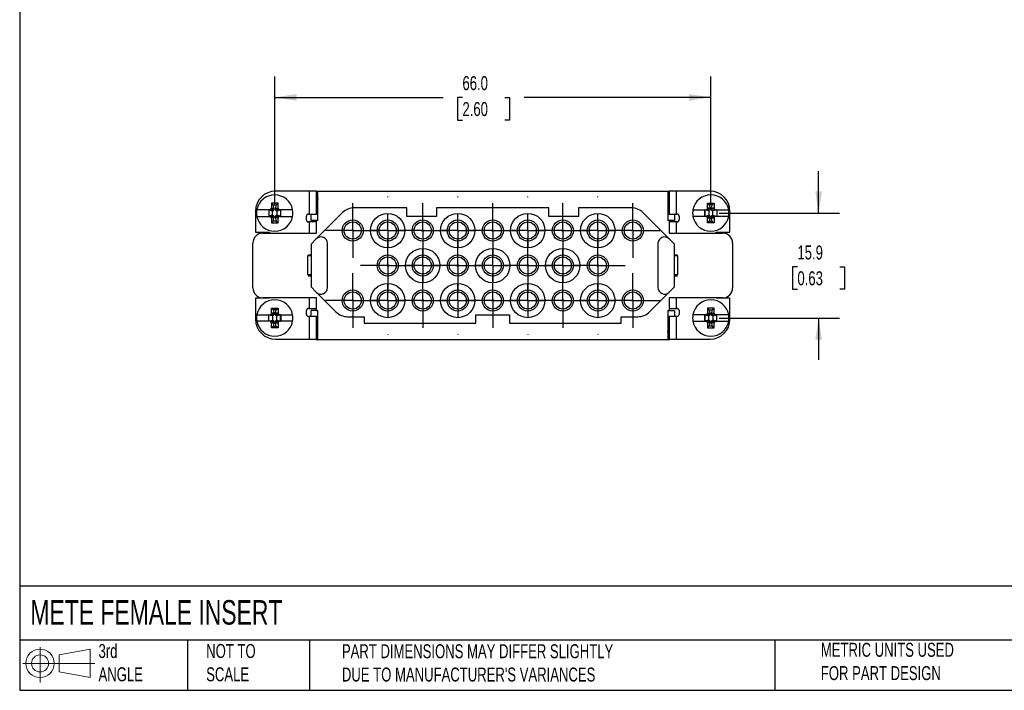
# Model space of a CAD drawing. Header units: millimetres. Extents: x 6 to 273, y 6 to 210.
# Tile 1 of 5: x 6 to 155, y 6 to 108. Entities that reach past the tile are written whole.
import ezdxf

# ---------------------------------------------------------------- set-up
doc = ezdxf.new("R2010")
doc.units = ezdxf.units.MM
doc.linetypes.add('SLD-Center', pattern=[19.05, 15.24, -1.27, 1.27, -1.27])
doc.linetypes.add('SLD-Solid', pattern=[0])
doc.layers.add('CENTER', color=40, linetype='SLD-Center')
doc.layers.add('SLD-DEFPOINTS', color=7, linetype='Continuous')
doc.layers.add('DIMENSIONS', color=140, linetype='SLD-Solid', lineweight=25)
doc.layers.add('TEXT', color=140, linetype='SLD-Solid', lineweight=25)
doc.styles.add('SLDTEXTSTYLE0', font='TXT', dxfattribs={"width": 0.7})
doc.dimstyles.new('SLDDIMSTYLE0', dxfattribs={"dimtxt": 2.158008, "dimasz": 3.302, "dimexe": 0, "dimexo": 0.0625, "dimgap": 0.539502, "dimtad": 0, "dimtih": 1, "dimtoh": 1, "dimrnd": 1e-09, "dimzin": 4, "dimdsep": 46, "dimtxsty": 'SLDTEXTSTYLE0', "dimsah": 1, "dimcen": 0.09, "dimadec": 0, "dimazin": 1, "dimtfac": 1, "dimtofl": 0, "dimtmove": 0, "dimatfit": 3, "dimfxl": 0, "dimfrac": 2, "dimtolj": 1, "dimtzin": 12, "dimarcsym": 0})
doc.dimstyles.new('SLDDIMSTYLE1', dxfattribs={"dimtxt": 2.158008, "dimasz": 3.302, "dimexe": 0, "dimexo": 0.0625, "dimgap": 0.539502, "dimtad": 0, "dimtih": 1, "dimtoh": 1, "dimrnd": 1e-09, "dimzin": 12, "dimdsep": 46, "dimtxsty": 'SLDTEXTSTYLE0', "dimsah": 1, "dimcen": 0.09, "dimadec": 0, "dimazin": 3, "dimtfac": 1, "dimtmove": 0, "dimatfit": 0, "dimfxl": 0, "dimfrac": 2, "dimtolj": 1, "dimtzin": 12, "dimarcsym": 0})

# ---------------------------------------------------------------- blocks, each defined once
blk = doc.blocks.new('Block11')
at = {"color": 7, "linetype": 'SLD-Solid', "lineweight": 18}
for p, q in [((2.59, 5.31), (2.59, 0)), ((5.48, 4.17), (10.18, 5.03)), ((10.18, 5.03), (10.18, 0.73)), ((5.48, 1.6), (5.48, 4.17)), ((0, 2.88), (10.87, 2.88)), ((5.48, 1.6), (10.18, 0.73))]:
    blk.add_line(p, q, dxfattribs=at)
for radius in [2.15, 1.29]:
    blk.add_circle((2.59, 2.88), radius, dxfattribs=at)
blk = doc.blocks.new('Block12')
at = {"layer": 'SLD-DEFPOINTS'}
blk.add_blockref('Block11', (0, 0), dxfattribs=at)
blk = doc.blocks.new('_D')
at = {"layer": 'DIMENSIONS'}
for p, q in [((44.95, 79.92), (44.95, 99.35)), ((110.95, 79.92), (110.95, 99.35)), ((44.95, 96.18), (70.43, 96.18)), ((73.36, 96.18), (72.63, 96.18)), ((72.63, 96.18), (72.63, 92.75)), ((79.77, 96.18), (80.5, 96.18)), ((80.5, 96.18), (80.5, 92.75)), ((110.95, 96.18), (82.7, 96.18)), ((72.63, 92.75), (73.36, 92.75)), ((80.5, 92.75), (79.77, 92.75))]:
    blk.add_line(p, q, dxfattribs=at)
for points in [[(44.95, 96.18), (48.25, 95.67), (48.25, 96.68)], [(110.95, 96.18), (107.65, 96.68), (107.65, 95.67)]]:
    blk.add_solid(points, dxfattribs=at)
at = {"layer": 'DIMENSIONS', "char_height": 2.117, "attachment_point": 1, "style": 'SLDTEXTSTYLE0'}
for s, insert in [('66.0', (73.36, 99.39)), ('2.60', (73.36, 95.47))]:
    blk.add_mtext(s, dxfattribs=dict(at, insert=insert))
blk = doc.blocks.new('_D_1')
at = {"layer": 'DIMENSIONS'}
for p, q in [((127.26, 78.65), (127.26, 85)), ((112.22, 78.65), (130.44, 78.65)), ((124.06, 70.53), (123.33, 70.53)), ((123.33, 70.53), (123.33, 67.1)), ((130.47, 70.53), (131.19, 70.53)), ((131.19, 70.53), (131.19, 67.1)), ((123.33, 67.1), (124.06, 67.1)), ((131.19, 67.1), (130.47, 67.1)), ((112.22, 62.75), (130.44, 62.75)), ((127.26, 62.75), (127.26, 56.4))]:
    blk.add_line(p, q, dxfattribs=at)
for points in [[(127.26, 78.65), (127.77, 81.96), (126.76, 81.96)], [(127.26, 62.75), (126.76, 59.45), (127.77, 59.45)]]:
    blk.add_solid(points, dxfattribs=at)
at = {"layer": 'DIMENSIONS', "char_height": 2.117, "attachment_point": 1, "style": 'SLDTEXTSTYLE0'}
for s, insert in [('15.9', (124.06, 73.74)), ('0.63', (124.06, 69.83))]:
    blk.add_mtext(s, dxfattribs=dict(at, insert=insert))
blk = doc.blocks.new('SW_CENTERMARKSYMBOL_0')
at = {"layer": 'CENTER', "color": 0}
for p, q in [((0, 5.08), (0, 5.14)), ((0, 0), (0, 2.54)), ((-5.08, 0), (-5.14, 0)), ((0, 0), (-2.54, 0)), ((0, 0), (0, -2.54)), ((0, 0), (2.54, 0)), ((5.08, 0), (5.14, 0)), ((0, -5.08), (0, -5.14))]:
    blk.add_line(p, q, dxfattribs=at)
blk = doc.blocks.new('SW_CENTERMARKSYMBOL_1')
at = {"layer": 'CENTER', "color": 0}
for p, q in [((0, 5.08), (0, 5.14)), ((0, 0), (0, 2.54)), ((-5.08, 0), (-5.14, 0)), ((0, 0), (-2.54, 0)), ((0, 0), (0, -2.54)), ((0, 0), (2.54, 0)), ((5.08, 0), (5.14, 0)), ((0, -5.08), (0, -5.14))]:
    blk.add_line(p, q, dxfattribs=at)
blk = doc.blocks.new('SW_CENTERMARKSYMBOL_2')
at = {"layer": 'CENTER', "color": 0}
for p, q in [((0, 5.08), (0, 5.14)), ((0, 0), (0, 2.54)), ((-5.08, 0), (-5.14, 0)), ((0, 0), (-2.54, 0)), ((0, 0), (0, -2.54)), ((0, 0), (2.54, 0)), ((5.08, 0), (5.14, 0)), ((0, -5.08), (0, -5.14))]:
    blk.add_line(p, q, dxfattribs=at)
blk = doc.blocks.new('SW_CENTERMARKSYMBOL_3')
at = {"layer": 'CENTER', "color": 0}
for p, q in [((0, 5.08), (0, 5.14)), ((0, 0), (0, 2.54)), ((-5.08, 0), (-5.14, 0)), ((0, 0), (-2.54, 0)), ((0, 0), (0, -2.54)), ((0, 0), (2.54, 0)), ((5.08, 0), (5.14, 0)), ((0, -5.08), (0, -5.14))]:
    blk.add_line(p, q, dxfattribs=at)
blk = doc.blocks.new('SW_CENTERMARKSYMBOL_4')
at = {"layer": 'CENTER', "color": 0}
for p, q in [((0, 5.08), (0, 5.14)), ((0, 0), (0, 2.54)), ((-5.08, 0), (-5.14, 0)), ((0, 0), (-2.54, 0)), ((0, 0), (0, -2.54)), ((0, 0), (2.54, 0)), ((5.08, 0), (5.14, 0)), ((0, -5.08), (0, -5.14))]:
    blk.add_line(p, q, dxfattribs=at)
blk = doc.blocks.new('SW_CENTERMARKSYMBOL_5')
at = {"layer": 'CENTER', "color": 0}
for p, q in [((0, 5.08), (0, 5.14)), ((0, 0), (0, 2.54)), ((-5.08, 0), (-5.14, 0)), ((0, 0), (-2.54, 0)), ((0, 0), (0, -2.54)), ((0, 0), (2.54, 0)), ((5.08, 0), (5.14, 0)), ((0, -5.08), (0, -5.14))]:
    blk.add_line(p, q, dxfattribs=at)
blk = doc.blocks.new('SW_CENTERMARKSYMBOL_6')
at = {"layer": 'CENTER', "color": 0}
for p, q in [((0, 5.08), (0, 5.14)), ((0, 0), (0, 2.54)), ((-5.08, 0), (-5.14, 0)), ((0, 0), (-2.54, 0)), ((0, 0), (0, -2.54)), ((0, 0), (2.54, 0)), ((5.08, 0), (5.14, 0)), ((0, -5.08), (0, -5.14))]:
    blk.add_line(p, q, dxfattribs=at)
blk = doc.blocks.new('SW_CENTERMARKSYMBOL_7')
at = {"layer": 'CENTER', "color": 0}
for p, q in [((0, 5.08), (0, 5.14)), ((0, 0), (0, 2.54)), ((-5.08, 0), (-5.14, 0)), ((0, 0), (-2.54, 0)), ((0, 0), (0, -2.54)), ((0, 0), (2.54, 0)), ((5.08, 0), (5.14, 0)), ((0, -5.08), (0, -5.14))]:
    blk.add_line(p, q, dxfattribs=at)
blk = doc.blocks.new('SW_CENTERMARKSYMBOL_8')
at = {"layer": 'CENTER', "color": 0}
for p, q in [((0, 5.08), (0, 5.14)), ((0, 0), (0, 2.54)), ((-5.08, 0), (-5.14, 0)), ((0, 0), (-2.54, 0)), ((0, 0), (0, -2.54)), ((0, 0), (2.54, 0)), ((5.08, 0), (5.14, 0)), ((0, -5.08), (0, -5.14))]:
    blk.add_line(p, q, dxfattribs=at)
blk = doc.blocks.new('SW_CENTERMARKSYMBOL_9')
at = {"layer": 'CENTER', "color": 0}
for p, q in [((0, 5.08), (0, 5.14)), ((0, 0), (0, 2.54)), ((-5.08, 0), (-5.14, 0)), ((0, 0), (-2.54, 0)), ((0, 0), (0, -2.54)), ((0, 0), (2.54, 0)), ((5.08, 0), (5.14, 0)), ((0, -5.08), (0, -5.14))]:
    blk.add_line(p, q, dxfattribs=at)
blk = doc.blocks.new('SW_CENTERMARKSYMBOL_10')
at = {"layer": 'CENTER', "color": 0}
for p, q in [((0, 5.08), (0, 5.14)), ((0, 0), (0, 2.54)), ((-5.08, 0), (-5.14, 0)), ((0, 0), (-2.54, 0)), ((0, 0), (0, -2.54)), ((0, 0), (2.54, 0)), ((5.08, 0), (5.14, 0)), ((0, -5.08), (0, -5.14))]:
    blk.add_line(p, q, dxfattribs=at)
blk = doc.blocks.new('SW_CENTERMARKSYMBOL_11')
at = {"layer": 'CENTER', "color": 0}
for p, q in [((0, 2.54), (0, 4.14)), ((0, 0), (0, 2.54)), ((-2.54, 0), (-4.14, 0)), ((0, 0), (-2.54, 0)), ((0, 0), (0, -2.54)), ((0, 0), (2.54, 0)), ((2.54, 0), (4.14, 0)), ((0, -2.54), (0, -4.14))]:
    blk.add_line(p, q, dxfattribs=at)
blk = doc.blocks.new('SW_CENTERMARKSYMBOL_12')
at = {"layer": 'CENTER', "color": 0}
for p, q in [((0, 2.54), (0, 4.14)), ((0, 0), (0, 2.54)), ((-2.54, 0), (-4.14, 0)), ((0, 0), (-2.54, 0)), ((0, 0), (0, -2.54)), ((0, 0), (2.54, 0)), ((2.54, 0), (4.14, 0)), ((0, -2.54), (0, -4.14))]:
    blk.add_line(p, q, dxfattribs=at)
blk = doc.blocks.new('SW_CENTERMARKSYMBOL_13')
at = {"layer": 'CENTER', "color": 0}
for p, q in [((0, 2.54), (0, 4.14)), ((0, 0), (0, 2.54)), ((-2.54, 0), (-4.14, 0)), ((0, 0), (-2.54, 0)), ((0, 0), (0, -2.54)), ((0, 0), (2.54, 0)), ((2.54, 0), (4.14, 0)), ((0, -2.54), (0, -4.14))]:
    blk.add_line(p, q, dxfattribs=at)
blk = doc.blocks.new('SW_CENTERMARKSYMBOL_14')
at = {"layer": 'CENTER', "color": 0}
for p, q in [((0, 2.54), (0, 4.14)), ((0, 0), (0, 2.54)), ((-2.54, 0), (-4.14, 0)), ((0, 0), (-2.54, 0)), ((0, 0), (0, -2.54)), ((0, 0), (2.54, 0)), ((2.54, 0), (4.14, 0)), ((0, -2.54), (0, -4.14))]:
    blk.add_line(p, q, dxfattribs=at)
blk = doc.blocks.new('SW_CENTERMARKSYMBOL_15')
at = {"layer": 'CENTER', "color": 0}
for p, q in [((0, 2.54), (0, 4.14)), ((0, 0), (0, 2.54)), ((-2.54, 0), (-4.14, 0)), ((0, 0), (-2.54, 0)), ((0, 0), (0, -2.54)), ((0, 0), (2.54, 0)), ((2.54, 0), (4.14, 0)), ((0, -2.54), (0, -4.14))]:
    blk.add_line(p, q, dxfattribs=at)
blk = doc.blocks.new('SW_CENTERMARKSYMBOL_16')
at = {"layer": 'CENTER', "color": 0}
for p, q in [((0, 2.54), (0, 4.14)), ((0, 0), (0, 2.54)), ((-2.54, 0), (-4.14, 0)), ((0, 0), (-2.54, 0)), ((0, 0), (0, -2.54)), ((0, 0), (2.54, 0)), ((2.54, 0), (4.14, 0)), ((0, -2.54), (0, -4.14))]:
    blk.add_line(p, q, dxfattribs=at)
blk = doc.blocks.new('SW_CENTERMARKSYMBOL_17')
at = {"layer": 'CENTER', "color": 0}
for p, q in [((0, 2.54), (0, 4.14)), ((0, 0), (0, 2.54)), ((-2.54, 0), (-4.14, 0)), ((0, 0), (-2.54, 0)), ((0, 0), (0, -2.54)), ((0, 0), (2.54, 0)), ((2.54, 0), (4.14, 0)), ((0, -2.54), (0, -4.14))]:
    blk.add_line(p, q, dxfattribs=at)
blk = doc.blocks.new('SW_CENTERMARKSYMBOL_18')
at = {"layer": 'CENTER', "color": 0}
for p, q in [((0, 2.54), (0, 4.14)), ((0, 0), (0, 2.54)), ((-2.54, 0), (-4.14, 0)), ((0, 0), (-2.54, 0)), ((0, 0), (0, -2.54)), ((0, 0), (2.54, 0)), ((2.54, 0), (4.14, 0)), ((0, -2.54), (0, -4.14))]:
    blk.add_line(p, q, dxfattribs=at)
blk = doc.blocks.new('SW_CENTERMARKSYMBOL_19')
at = {"layer": 'CENTER', "color": 0}
for p, q in [((0, 2.54), (0, 4.14)), ((0, 0), (0, 2.54)), ((-2.54, 0), (-4.14, 0)), ((0, 0), (-2.54, 0)), ((0, 0), (0, -2.54)), ((0, 0), (2.54, 0)), ((2.54, 0), (4.14, 0)), ((0, -2.54), (0, -4.14))]:
    blk.add_line(p, q, dxfattribs=at)
blk = doc.blocks.new('SW_CENTERMARKSYMBOL_20')
at = {"layer": 'CENTER', "color": 0}
for p, q in [((0, 2.54), (0, 4.14)), ((0, 0), (0, 2.54)), ((-2.54, 0), (-4.14, 0)), ((0, 0), (-2.54, 0)), ((0, 0), (0, -2.54)), ((0, 0), (2.54, 0)), ((2.54, 0), (4.14, 0)), ((0, -2.54), (0, -4.14))]:
    blk.add_line(p, q, dxfattribs=at)
blk = doc.blocks.new('SW_CENTERMARKSYMBOL_21')
at = {"layer": 'CENTER', "color": 0}
for p, q in [((0, 2.54), (0, 4.14)), ((0, 0), (0, 2.54)), ((-2.54, 0), (-4.14, 0)), ((0, 0), (-2.54, 0)), ((0, 0), (0, -2.54)), ((0, 0), (2.54, 0)), ((2.54, 0), (4.14, 0)), ((0, -2.54), (0, -4.14))]:
    blk.add_line(p, q, dxfattribs=at)
blk = doc.blocks.new('SW_CENTERMARKSYMBOL_22')
at = {"layer": 'CENTER', "color": 0}
for p, q in [((0, 2.54), (0, 4.14)), ((0, 0), (0, 2.54)), ((-2.54, 0), (-4.14, 0)), ((0, 0), (-2.54, 0)), ((0, 0), (0, -2.54)), ((0, 0), (2.54, 0)), ((2.54, 0), (4.14, 0)), ((0, -2.54), (0, -4.14))]:
    blk.add_line(p, q, dxfattribs=at)
blk = doc.blocks.new('SW_CENTERMARKSYMBOL_23')
at = {"layer": 'CENTER', "color": 0}
for p, q in [((0, 2.54), (0, 4.14)), ((0, 0), (0, 2.54)), ((-2.54, 0), (-4.14, 0)), ((0, 0), (-2.54, 0)), ((0, 0), (0, -2.54)), ((0, 0), (2.54, 0)), ((2.54, 0), (4.14, 0)), ((0, -2.54), (0, -4.14))]:
    blk.add_line(p, q, dxfattribs=at)
blk = doc.blocks.new('SW_CENTERMARKSYMBOL_24')
at = {"layer": 'CENTER', "color": 0}
for p, q in [((0, 2.54), (0, 4.14)), ((0, 0), (0, 2.54)), ((-2.54, 0), (-4.14, 0)), ((0, 0), (-2.54, 0)), ((0, 0), (0, -2.54)), ((0, 0), (2.54, 0)), ((2.54, 0), (4.14, 0)), ((0, -2.54), (0, -4.14))]:
    blk.add_line(p, q, dxfattribs=at)

msp = doc.modelspace()

# ---------------------------------------------------------------- linework, layer by layer
for p, q in [((50.153, 81.955), (45.05, 81.955)), ((50.153, 81.955), (50.153, 78.505)), ((51.253, 81.955), (50.153, 81.955)), ((51.253, 78.505), (51.253, 81.955)), ((51.253, 81.955), (51.314, 81.955)), ((51.314, 81.955), (51.45, 80.755)), ((51.315, 81.946), (51.45, 81.955)), ((51.45, 77.505), (51.45, 81.955)), ((51.45, 81.955), (104.45, 81.955)), ((51.45, 78.505), (51.45, 80.755)), ((104.45, 81.955), (104.45, 77.505)), ((104.45, 81.955), (104.586, 81.946)), ((104.587, 81.955), (104.451, 80.755)), ((104.451, 80.755), (104.451, 78.505)), ((104.587, 81.955), (104.648, 81.955)), ((104.648, 81.955), (104.648, 78.505)), ((105.748, 81.955), (104.648, 81.955)), ((110.85, 81.955), (105.748, 81.955)), ((105.748, 78.505), (105.748, 81.955)), ((44.192, 79.155), (42.246, 79.155)), ((44.05, 79.155), (44.056, 79.149)), ((44.05, 79.155), (44.05, 78.155)), ((44.056, 79.149), (44.635, 78.994)), ((44.056, 79.149), (44.056, 78.16)), ((44.46, 79.155), (44.192, 79.155)), ((45.45, 80.155), (44.45, 80.155)), ((44.45, 80.155), (44.45, 79.405)), ((44.724, 79.881), (44.45, 80.155)), ((44.45, 79.405), (44.71, 79.405)), ((44.638, 78.994), (44.476, 79.155)), ((44.635, 78.994), (44.638, 78.994)), ((44.635, 78.316), (44.635, 78.994)), ((44.71, 79.405), (44.879, 79.236)), ((44.724, 79.881), (45.177, 79.881)), ((44.879, 79.302), (44.724, 79.881)), ((44.879, 79.236), (44.879, 79.302)), ((44.879, 79.302), (45.022, 79.302)), ((45.177, 79.881), (45.022, 79.302)), ((45.022, 79.236), (45.191, 79.405)), ((45.022, 79.302), (45.022, 79.236)), ((45.177, 79.881), (45.45, 80.155)), ((45.191, 79.405), (45.45, 79.405)), ((45.424, 79.155), (45.263, 78.994)), ((45.263, 78.994), (45.265, 78.994)), ((45.265, 78.994), (45.845, 79.149)), ((45.265, 78.994), (45.265, 78.316)), ((45.709, 79.155), (45.441, 79.155)), ((45.45, 79.405), (45.45, 80.155)), ((47.655, 79.155), (45.709, 79.155)), ((45.845, 79.149), (45.85, 79.155)), ((45.845, 79.149), (45.845, 78.16)), ((45.85, 78.155), (45.85, 79.155)), ((64.95, 79.455), (56.986, 79.455)), ((64.95, 78.155), (64.95, 79.455)), ((69.45, 79.455), (69.45, 78.155)), ((86.45, 79.455), (69.45, 79.455)), ((86.45, 78.155), (86.45, 79.455)), ((98.915, 79.455), (90.95, 79.455)), ((90.95, 79.455), (90.95, 78.155)), ((108.246, 79.155), (110.192, 79.155)), ((110.056, 79.149), (110.05, 79.155)), ((110.05, 78.155), (110.05, 79.155)), ((110.635, 78.994), (110.056, 79.149)), ((110.056, 79.149), (110.056, 78.16)), ((110.192, 79.155), (110.46, 79.155)), ((110.45, 80.155), (111.45, 80.155)), ((110.45, 79.405), (110.45, 80.155)), ((110.724, 79.881), (110.45, 80.155)), ((110.71, 79.405), (110.45, 79.405)), ((110.476, 79.155), (110.638, 78.994)), ((110.638, 78.994), (110.635, 78.994)), ((110.635, 78.994), (110.635, 78.316)), ((110.879, 79.236), (110.71, 79.405)), ((111.177, 79.881), (110.724, 79.881)), ((110.724, 79.881), (110.879, 79.302)), ((110.879, 79.302), (110.879, 79.236)), ((111.022, 79.302), (110.879, 79.302)), ((111.022, 79.302), (111.177, 79.881)), ((111.191, 79.405), (111.022, 79.236)), ((111.022, 79.236), (111.022, 79.302)), ((111.177, 79.881), (111.45, 80.155)), ((111.45, 79.405), (111.191, 79.405)), ((111.263, 78.994), (111.424, 79.155)), ((111.265, 78.994), (111.263, 78.994)), ((111.845, 79.149), (111.265, 78.994)), ((111.265, 78.316), (111.265, 78.994)), ((111.441, 79.155), (111.709, 79.155)), ((111.45, 80.155), (111.45, 79.405)), ((111.709, 79.155), (113.655, 79.155)), ((111.85, 79.155), (111.845, 79.149)), ((111.845, 79.149), (111.845, 78.16)), ((111.85, 79.155), (111.85, 78.155)), ((42.05, 78.955), (42.05, 75.755)), ((42.246, 78.155), (44.192, 78.155)), ((44.056, 78.16), (44.05, 78.155)), ((44.635, 78.316), (44.056, 78.16)), ((44.192, 78.155), (44.46, 78.155)), ((44.45, 77.905), (44.45, 77.155)), ((44.71, 77.905), (44.45, 77.905)), ((44.476, 78.154), (44.638, 78.316)), ((44.638, 78.316), (44.635, 78.316)), ((44.879, 78.074), (44.71, 77.905)), ((44.724, 77.428), (44.879, 78.008)), ((44.879, 78.008), (44.879, 78.074)), ((45.022, 78.008), (44.879, 78.008)), ((45.022, 78.074), (45.022, 78.008)), ((45.191, 77.905), (45.022, 78.074)), ((45.022, 78.008), (45.177, 77.428)), ((45.45, 77.905), (45.191, 77.905)), ((45.263, 78.316), (45.424, 78.154)), ((45.265, 78.316), (45.263, 78.316)), ((45.845, 78.16), (45.265, 78.316)), ((45.709, 78.155), (45.441, 78.155)), ((45.45, 77.155), (45.45, 77.905)), ((45.709, 78.155), (47.655, 78.155)), ((45.85, 78.155), (45.845, 78.16)), ((49.75, 77.605), (49.75, 78.205)), ((50.05, 78.505), (50.153, 78.505)), ((50.153, 78.505), (51.253, 78.505)), ((50.45, 77.505), (50.45, 78.505)), ((51.25, 77.505), (50.45, 77.505)), ((55.218, 78.723), (51.243, 74.748)), ((51.25, 75.605), (51.25, 77.505)), ((51.45, 77.505), (51.25, 77.505)), ((51.45, 78.505), (51.253, 78.505)), ((69.45, 78.155), (64.95, 78.155)), ((90.95, 78.155), (86.45, 78.155)), ((104.658, 74.748), (100.683, 78.723)), ((104.65, 77.505), (104.45, 77.505)), ((104.648, 78.505), (104.451, 78.505)), ((104.648, 78.505), (105.748, 78.505)), ((104.65, 77.505), (104.65, 75.605)), ((105.45, 77.505), (104.65, 77.505)), ((105.45, 78.505), (105.45, 77.505)), ((105.748, 78.505), (105.85, 78.505)), ((106.15, 78.205), (106.15, 77.605)), ((110.192, 78.155), (108.246, 78.155)), ((110.05, 78.155), (110.056, 78.16)), ((110.056, 78.16), (110.635, 78.316)), ((110.192, 78.155), (110.46, 78.155)), ((110.45, 77.155), (110.45, 77.905)), ((110.45, 77.905), (110.71, 77.905)), ((110.638, 78.316), (110.476, 78.154)), ((110.635, 78.316), (110.638, 78.316)), ((110.71, 77.905), (110.879, 78.074)), ((110.879, 78.008), (110.724, 77.428)), ((110.879, 78.074), (110.879, 78.008)), ((110.879, 78.008), (111.022, 78.008)), ((111.022, 78.008), (111.022, 78.074)), ((111.022, 78.074), (111.191, 77.905)), ((111.177, 77.428), (111.022, 78.008)), ((111.191, 77.905), (111.45, 77.905)), ((111.424, 78.154), (111.263, 78.316)), ((111.263, 78.316), (111.265, 78.316)), ((111.265, 78.316), (111.845, 78.16)), ((111.709, 78.155), (111.441, 78.155)), ((111.45, 77.905), (111.45, 77.155)), ((113.655, 78.155), (111.709, 78.155)), ((111.845, 78.16), (111.85, 78.155)), ((113.85, 75.755), (113.85, 78.955)), ((44.724, 77.428), (44.45, 77.155)), ((44.45, 77.155), (45.45, 77.155)), ((45.177, 77.428), (44.724, 77.428)), ((45.177, 77.428), (45.45, 77.155)), ((50.15, 77.305), (50.05, 77.305)), ((51.25, 77.305), (50.15, 77.305)), ((50.15, 77.305), (50.15, 75.605)), ((105.75, 77.305), (104.65, 77.305)), ((105.85, 77.305), (105.75, 77.305)), ((105.75, 75.605), (105.75, 77.305)), ((110.724, 77.428), (110.45, 77.155)), ((111.45, 77.155), (110.45, 77.155)), ((110.724, 77.428), (111.177, 77.428)), ((111.177, 77.428), (111.45, 77.155)), ((42.05, 75.755), (44.15, 75.755)), ((43.15, 75.605), (51.25, 75.605)), ((44.15, 75.755), (44.15, 75.605)), ((51.243, 74.748), (50.45, 73.955)), ((104.65, 75.605), (112.75, 75.605)), ((104.658, 74.748), (105.45, 73.955)), ((111.75, 75.605), (111.75, 75.755)), ((111.75, 75.755), (113.85, 75.755)), ((41.65, 67.305), (41.65, 74.105)), ((50.45, 73.955), (50.45, 67.455)), ((52.95, 67.369), (52.95, 74.041)), ((102.95, 74.041), (102.95, 67.369)), ((105.45, 67.455), (105.45, 73.955)), ((114.25, 74.105), (114.25, 67.305)), ((49.933, 72.155), (49.933, 69.355)), ((50.45, 72.155), (49.933, 72.155)), ((50.05, 72.305), (50.05, 72.155)), ((50.05, 72.305), (50.45, 72.305)), ((50.071, 72.155), (50.085, 72.305)), ((50.25, 72.205), (50.075, 72.205)), ((50.25, 72.305), (50.25, 72.155)), ((105.45, 72.305), (105.85, 72.305)), ((105.968, 72.155), (105.45, 72.155)), ((105.65, 72.155), (105.65, 72.305)), ((105.85, 72.155), (105.85, 72.305)), ((105.968, 69.355), (105.968, 72.155)), ((49.933, 69.355), (50.45, 69.355)), ((50.05, 69.355), (50.05, 69.105)), ((50.45, 69.105), (50.05, 69.105)), ((50.094, 69.105), (50.071, 69.355)), ((50.075, 69.305), (50.25, 69.305)), ((50.25, 69.355), (50.25, 69.105)), ((105.45, 69.355), (105.968, 69.355)), ((105.85, 69.105), (105.45, 69.105)), ((105.65, 69.105), (105.65, 69.355)), ((105.85, 69.105), (105.85, 69.355)), ((50.45, 67.455), (51.243, 66.662)), ((105.45, 67.455), (104.658, 66.662)), ((42.05, 65.755), (42.05, 62.555)), ((44.15, 65.755), (42.05, 65.755)), ((51.25, 65.805), (43.15, 65.805)), ((44.15, 65.805), (44.15, 65.755)), ((50.15, 65.805), (50.15, 64.205)), ((51.243, 66.662), (54.218, 63.687)), ((51.25, 63.905), (51.25, 65.805)), ((101.683, 63.687), (104.658, 66.662)), ((112.75, 65.805), (104.65, 65.805)), ((104.65, 65.805), (104.65, 63.905)), ((105.75, 64.205), (105.75, 65.805)), ((111.75, 65.755), (111.75, 65.805)), ((113.85, 65.755), (111.75, 65.755)), ((113.85, 62.555), (113.85, 65.755)), ((44.45, 64.255), (45.45, 64.255)), ((44.45, 63.505), (44.45, 64.255)), ((44.724, 63.981), (44.45, 64.255)), ((45.177, 63.981), (45.45, 64.255)), ((45.45, 64.255), (45.45, 63.505)), ((50.05, 64.205), (50.15, 64.205)), ((50.15, 64.205), (51.25, 64.205)), ((104.65, 64.205), (105.75, 64.205)), ((105.75, 64.205), (105.85, 64.205)), ((110.724, 63.981), (110.45, 64.255)), ((111.45, 64.255), (110.45, 64.255)), ((110.45, 64.255), (110.45, 63.505)), ((111.177, 63.981), (111.45, 64.255)), ((111.45, 63.505), (111.45, 64.255)), ((42.246, 63.255), (44.192, 63.255)), ((44.056, 63.249), (44.05, 63.255)), ((44.05, 62.255), (44.05, 63.255)), ((44.635, 63.094), (44.056, 63.249)), ((44.056, 62.26), (44.056, 63.249)), ((44.192, 63.255), (44.46, 63.255)), ((44.71, 63.505), (44.45, 63.505)), ((44.476, 63.255), (44.638, 63.094)), ((44.638, 63.094), (44.635, 63.094)), ((44.635, 63.094), (44.635, 62.416)), ((44.879, 63.336), (44.71, 63.505)), ((45.177, 63.981), (44.724, 63.981)), ((44.724, 63.981), (44.879, 63.402)), ((44.879, 63.402), (44.879, 63.336)), ((45.022, 63.402), (44.879, 63.402)), ((45.022, 63.402), (45.177, 63.981)), ((45.191, 63.505), (45.022, 63.336)), ((45.022, 63.336), (45.022, 63.402)), ((45.45, 63.505), (45.191, 63.505)), ((45.263, 63.094), (45.424, 63.255)), ((45.265, 63.094), (45.263, 63.094)), ((45.845, 63.249), (45.265, 63.094)), ((45.265, 62.416), (45.265, 63.094)), ((45.709, 63.255), (45.441, 63.255)), ((45.709, 63.255), (47.655, 63.255)), ((45.85, 63.255), (45.845, 63.249)), ((45.845, 62.26), (45.845, 63.249)), ((45.85, 63.255), (45.85, 62.255)), ((49.75, 63.305), (49.75, 63.905)), ((50.153, 63.005), (50.05, 63.005)), ((50.153, 63.005), (50.153, 59.555)), ((51.253, 63.005), (50.153, 63.005)), ((51.25, 63.905), (50.45, 63.905)), ((50.45, 63.005), (50.45, 63.905)), ((51.25, 63.905), (51.45, 63.905)), ((51.253, 59.555), (51.253, 63.005)), ((51.253, 63.005), (51.45, 63.005)), ((51.45, 59.455), (51.45, 63.905)), ((51.45, 60.755), (51.45, 63.005)), ((55.986, 62.955), (58.5, 62.955)), ((58.5, 62.955), (58.5, 61.955)), ((75.4, 63.255), (80.5, 63.255)), ((75.4, 61.955), (75.4, 63.255)), ((80.5, 63.255), (80.5, 61.955)), ((97.4, 62.955), (99.915, 62.955)), ((97.4, 61.955), (97.4, 62.955)), ((104.45, 63.905), (104.65, 63.905)), ((104.45, 63.905), (104.45, 59.455)), ((104.451, 63.005), (104.451, 60.755)), ((104.451, 63.005), (104.648, 63.005)), ((104.648, 63.005), (104.648, 59.555)), ((105.748, 63.005), (104.648, 63.005)), ((104.65, 63.905), (105.45, 63.905)), ((105.45, 63.905), (105.45, 63.005)), ((105.85, 63.005), (105.748, 63.005)), ((105.748, 59.555), (105.748, 63.005)), ((106.15, 63.905), (106.15, 63.305)), ((110.192, 63.255), (108.246, 63.255)), ((110.05, 63.255), (110.056, 63.249)), ((110.05, 63.255), (110.05, 62.255)), ((110.056, 63.249), (110.635, 63.094)), ((110.056, 62.26), (110.056, 63.249)), ((110.192, 63.255), (110.46, 63.255)), ((110.45, 63.505), (110.71, 63.505)), ((110.638, 63.094), (110.476, 63.255)), ((110.635, 63.094), (110.638, 63.094)), ((110.635, 62.416), (110.635, 63.094)), ((110.71, 63.505), (110.879, 63.336)), ((110.724, 63.981), (111.177, 63.981)), ((110.879, 63.402), (110.724, 63.981)), ((110.879, 63.336), (110.879, 63.402)), ((110.879, 63.402), (111.022, 63.402)), ((111.177, 63.981), (111.022, 63.402)), ((111.022, 63.336), (111.191, 63.505)), ((111.022, 63.402), (111.022, 63.336)), ((111.191, 63.505), (111.45, 63.505)), ((111.424, 63.255), (111.263, 63.094)), ((111.263, 63.094), (111.265, 63.094)), ((111.265, 63.094), (111.845, 63.249)), ((111.265, 63.094), (111.265, 62.416)), ((111.709, 63.255), (111.441, 63.255)), ((113.655, 63.255), (111.709, 63.255)), ((111.845, 63.249), (111.85, 63.255)), ((111.845, 62.26), (111.845, 63.249)), ((111.85, 62.255), (111.85, 63.255)), ((44.192, 62.255), (42.246, 62.255)), ((44.05, 62.255), (44.056, 62.26)), ((44.056, 62.26), (44.635, 62.416)), ((44.46, 62.255), (44.192, 62.255)), ((44.45, 61.255), (44.45, 62.005)), ((44.45, 62.005), (44.71, 62.005)), ((44.724, 61.528), (44.45, 61.255)), ((45.45, 61.255), (44.45, 61.255)), ((44.638, 62.416), (44.476, 62.254)), ((44.635, 62.416), (44.638, 62.416)), ((44.71, 62.005), (44.879, 62.174)), ((44.879, 62.108), (44.724, 61.528)), ((44.724, 61.528), (45.177, 61.528)), ((44.879, 62.174), (44.879, 62.108)), ((44.879, 62.108), (45.022, 62.108)), ((45.022, 62.108), (45.022, 62.174)), ((45.022, 62.174), (45.191, 62.005)), ((45.177, 61.528), (45.022, 62.108)), ((45.177, 61.528), (45.45, 61.255)), ((45.191, 62.005), (45.45, 62.005)), ((45.424, 62.254), (45.263, 62.416)), ((45.263, 62.416), (45.265, 62.416)), ((45.265, 62.416), (45.845, 62.26)), ((45.709, 62.255), (45.441, 62.255)), ((45.45, 62.005), (45.45, 61.255)), ((47.655, 62.255), (45.709, 62.255)), ((45.845, 62.26), (45.85, 62.255)), ((58.5, 61.955), (75.4, 61.955)), ((80.5, 61.955), (97.4, 61.955)), ((108.246, 62.255), (110.192, 62.255)), ((110.056, 62.26), (110.05, 62.255)), ((110.635, 62.416), (110.056, 62.26)), ((110.192, 62.255), (110.46, 62.255)), ((110.45, 62.005), (110.45, 61.255)), ((110.71, 62.005), (110.45, 62.005)), ((110.724, 61.528), (110.45, 61.255)), ((110.45, 61.255), (111.45, 61.255)), ((110.476, 62.254), (110.638, 62.416)), ((110.638, 62.416), (110.635, 62.416)), ((110.879, 62.174), (110.71, 62.005)), ((110.724, 61.528), (110.879, 62.108)), ((111.177, 61.528), (110.724, 61.528)), ((110.879, 62.108), (110.879, 62.174)), ((111.022, 62.108), (110.879, 62.108)), ((111.022, 62.174), (111.022, 62.108)), ((111.191, 62.005), (111.022, 62.174)), ((111.022, 62.108), (111.177, 61.528)), ((111.177, 61.528), (111.45, 61.255)), ((111.45, 62.005), (111.191, 62.005)), ((111.263, 62.416), (111.424, 62.254)), ((111.265, 62.416), (111.263, 62.416)), ((111.845, 62.26), (111.265, 62.416)), ((111.441, 62.255), (111.709, 62.255)), ((111.45, 61.255), (111.45, 62.005)), ((111.709, 62.255), (113.655, 62.255)), ((111.85, 62.255), (111.845, 62.26)), ((51.314, 59.555), (51.45, 60.755)), ((104.587, 59.555), (104.451, 60.755)), ((45.05, 59.555), (50.153, 59.555)), ((50.153, 59.555), (51.253, 59.555)), ((51.314, 59.555), (51.253, 59.555)), ((104.45, 59.455), (51.45, 59.455)), ((104.648, 59.555), (104.587, 59.555)), ((104.648, 59.555), (105.748, 59.555)), ((105.748, 59.555), (110.85, 59.555))]:
    msp.add_line(p, q)
for centre, radius in [((56.75, 76.005), 1.6), ((62.05, 76.005), 2.6), ((62.05, 76.005), 1.6), ((67.35, 76.005), 1.6), ((72.65, 76.005), 2.6), ((72.65, 76.005), 1.6), ((77.95, 76.005), 1.6), ((83.25, 76.005), 2.6), ((83.25, 76.005), 1.6), ((88.55, 76.005), 1.6), ((93.85, 76.005), 2.6), ((93.85, 76.005), 1.6), ((99.15, 76.005), 1.6), ((56.75, 76.005), 1.3), ((62.05, 76.005), 1.3), ((67.35, 76.005), 1.3), ((72.65, 76.005), 1.3), ((77.95, 76.005), 1.3), ((83.25, 76.005), 1.3), ((88.55, 76.005), 1.3), ((93.85, 76.005), 1.3), ((99.15, 76.005), 1.3), ((67.35, 70.705), 2.6), ((77.95, 70.705), 2.6), ((88.55, 70.705), 2.6), ((62.05, 70.705), 1.6), ((62.05, 70.705), 1.3), ((67.35, 70.705), 1.6), ((67.35, 70.705), 1.3), ((72.65, 70.705), 1.6), ((72.65, 70.705), 1.3), ((77.95, 70.705), 1.6), ((77.95, 70.705), 1.3), ((83.25, 70.705), 1.6), ((83.25, 70.705), 1.3), ((88.55, 70.705), 1.6), ((88.55, 70.705), 1.3), ((93.85, 70.705), 1.6), ((93.85, 70.705), 1.3), ((62.05, 65.405), 2.6), ((72.65, 65.405), 2.6), ((83.25, 65.405), 2.6), ((93.85, 65.405), 2.6), ((56.75, 65.405), 1.6), ((56.75, 65.405), 1.3), ((62.05, 65.405), 1.6), ((62.05, 65.405), 1.3), ((67.35, 65.405), 1.6), ((67.35, 65.405), 1.3), ((72.65, 65.405), 1.6), ((72.65, 65.405), 1.3), ((77.95, 65.405), 1.6), ((77.95, 65.405), 1.3), ((83.25, 65.405), 1.6), ((83.25, 65.405), 1.3), ((88.55, 65.405), 1.6), ((88.55, 65.405), 1.3), ((93.85, 65.405), 1.6), ((93.85, 65.405), 1.3), ((99.15, 65.405), 1.6), ((99.15, 65.405), 1.3)]:
    msp.add_circle(centre, radius)
for centre, radius, start, end in [((45.05, 78.955), 3, 90, 180), ((44.95, 78.655), 2.75, 10.47568, 169.52432), ((110.95, 78.655), 2.75, 10.47568, 169.52432), ((110.85, 78.955), 3, 0, 90), ((44.95, 78.655), 2.75, 169.52432, 190.47568), ((44.95, 78.655), 2.75, 349.52432, 10.47568), ((56.986, 76.955), 2.5, 90, 135), ((98.915, 76.955), 2.5, 45, 90), ((110.95, 78.655), 2.75, 169.52432, 190.47568), ((110.95, 78.655), 2.75, 349.52432, 10.47568), ((44.95, 78.655), 2.75, 190.47568, 349.52432), ((50.05, 78.205), 0.3, 90, 180), ((50.05, 77.605), 0.3, 180, 270), ((105.85, 78.205), 0.3, 0, 90), ((105.85, 77.605), 0.3, 270, 0), ((110.95, 78.655), 2.75, 190.47568, 349.52432), ((43.15, 74.105), 1.5, 90, 180), ((51.95, 74.041), 1, 0, 135), ((103.95, 74.041), 1, 45, 180), ((112.75, 74.105), 1.5, 0, 90), ((43.15, 67.305), 1.5, 180, 270), ((51.95, 67.369), 1, 225, 0), ((103.95, 67.369), 1, 180, 315), ((112.75, 67.305), 1.5, 270, 0), ((44.95, 62.755), 2.75, 10.47568, 169.52432), ((50.05, 63.905), 0.3, 90, 180), ((105.85, 63.905), 0.3, 0, 90), ((110.95, 62.755), 2.75, 10.47568, 169.52432), ((44.95, 62.755), 2.75, 169.52432, 190.47568), ((44.95, 62.755), 2.75, 349.52432, 10.47568), ((50.05, 63.305), 0.3, 180, 270), ((55.986, 65.455), 2.5, 225, 270), ((99.915, 65.455), 2.5, 270, 315), ((105.85, 63.305), 0.3, 270, 0), ((110.95, 62.755), 2.75, 169.52432, 190.47568), ((110.95, 62.755), 2.75, 349.52432, 10.47568), ((45.05, 62.555), 3, 180, 270), ((44.95, 62.755), 2.75, 190.47568, 349.52432), ((110.95, 62.755), 2.75, 190.47568, 349.52432), ((110.85, 62.555), 3, 270, 0), ((51.45, 60.455), 1, 244.15807, 270), ((104.45, 60.455), 1, 270, 295.84193)]:
    msp.add_arc(centre, radius, start, end)
for centre, major_axis, ratio, start_param, end_param in [((44.192, 79.405), (0.259, 0), 0.9659258, 4.712389, 6.2831853), ((44.21, 79.405), (0.351, -0.21), 0.3876798, 5.7085017, 5.7755392), ((44.468, 79.405), (0.096, 0.233), 0.9529198, 3.5845699, 5.0883287), ((44.62, 79.253), (-0.189, 0.189), 0.9351131, 2.3897132, 3.8934721), ((45.281, 79.253), (0.189, 0.189), 0.9351131, 2.3897132, 3.8934721), ((45.432, 79.405), (-0.096, 0.233), 0.9529198, 1.1948566, 2.6986154), ((45.691, 79.405), (0.351, 0.21), 0.3876798, 3.6492388, 3.7162763), ((45.709, 79.405), (0.259, 0), 0.9659258, 3.1415927, 4.712389), ((110.192, 79.405), (-0.259, 0), 0.9659258, 1.5707963, 3.1415927), ((110.21, 79.405), (0.351, -0.21), 0.3876798, 5.7085017, 5.7755392), ((110.468, 79.405), (0.096, 0.233), 0.9529198, 3.5845699, 5.0883287), ((110.62, 79.253), (-0.189, 0.189), 0.9351131, 2.3897132, 3.8934721), ((111.281, 79.253), (0.189, 0.189), 0.9351131, 2.3897132, 3.8934721), ((111.432, 79.405), (-0.096, 0.233), 0.9529198, 1.1948566, 2.6986154), ((111.691, 79.405), (0.351, 0.21), 0.3876798, 3.6492388, 3.7162763), ((111.709, 79.405), (-0.259, 0), 0.9659258, 0, 1.5707963), ((44.192, 77.905), (-0.259, 0), 0.9659258, 3.1415927, 4.712389), ((44.21, 77.905), (0.351, 0.21), 0.3876798, 0.5076461, 0.5746836), ((44.468, 77.905), (-0.096, 0.233), 0.9529198, 4.3364493, 5.8402081), ((44.62, 78.057), (-0.189, -0.189), 0.9351131, 2.3897132, 3.8934721), ((45.281, 78.057), (0.189, -0.189), 0.9351131, 2.3897132, 3.8934721), ((45.432, 77.905), (0.096, 0.233), 0.9529198, 0.4429772, 1.946736), ((45.691, 77.905), (0.351, -0.21), 0.3876798, 2.566909, 2.6339465), ((45.709, 77.905), (-0.259, 0), 0.9659258, 4.712389, 6.2831853), ((110.192, 77.905), (0.259, 0), 0.9659258, 0, 1.5707963), ((110.21, 77.905), (0.351, 0.21), 0.3876798, 0.5076461, 0.5746836), ((110.468, 77.905), (-0.096, 0.233), 0.9529198, 4.3364493, 5.8402081), ((110.62, 78.057), (-0.189, -0.189), 0.9351131, 2.3897132, 3.8934721), ((111.281, 78.057), (0.189, -0.189), 0.9351131, 2.3897132, 3.8934721), ((111.432, 77.905), (0.096, 0.233), 0.9529198, 0.4429772, 1.946736), ((111.691, 77.905), (0.351, -0.21), 0.3876798, 2.566909, 2.6339465), ((111.709, 77.905), (0.259, 0), 0.9659258, 1.5707963, 3.1415927), ((44.192, 63.505), (-0.259, 0), 0.9659258, 1.5707963, 3.1415927), ((44.21, 63.505), (0.351, -0.21), 0.3876798, 5.7085017, 5.7755392), ((44.468, 63.505), (0.096, 0.233), 0.9529198, 3.5845699, 5.0883287), ((44.62, 63.353), (-0.189, 0.189), 0.9351131, 2.3897132, 3.8934721), ((45.281, 63.353), (0.189, 0.189), 0.9351131, 2.3897132, 3.8934721), ((45.432, 63.505), (-0.096, 0.233), 0.9529198, 1.1948566, 2.6986154), ((45.691, 63.505), (0.351, 0.21), 0.3876798, 3.6492388, 3.7162763), ((45.709, 63.505), (-0.259, 0), 0.9659258, 0, 1.5707963), ((110.192, 63.505), (0.259, 0), 0.9659258, 4.712389, 6.2831853), ((110.21, 63.505), (0.351, -0.21), 0.3876798, 5.7085017, 5.7755392), ((110.468, 63.505), (0.096, 0.233), 0.9529198, 3.5845699, 5.0883287), ((110.62, 63.353), (-0.189, 0.189), 0.9351131, 2.3897132, 3.8934721), ((111.281, 63.353), (0.189, 0.189), 0.9351131, 2.3897132, 3.8934721), ((111.432, 63.505), (-0.096, 0.233), 0.9529198, 1.1948566, 2.6986154), ((111.691, 63.505), (0.351, 0.21), 0.3876798, 3.6492388, 3.7162763), ((111.709, 63.505), (0.259, 0), 0.9659258, 3.1415927, 4.712389), ((44.192, 62.005), (0.259, 0), 0.9659258, 0, 1.5707963), ((44.21, 62.005), (0.351, 0.21), 0.3876798, 0.5076461, 0.5746836), ((44.468, 62.005), (-0.096, 0.233), 0.9529198, 4.3364493, 5.8402081), ((44.62, 62.157), (-0.189, -0.189), 0.9351131, 2.3897132, 3.8934721), ((45.281, 62.157), (0.189, -0.189), 0.9351131, 2.3897132, 3.8934721), ((45.432, 62.005), (0.096, 0.233), 0.9529198, 0.4429772, 1.946736), ((45.691, 62.005), (0.351, -0.21), 0.3876798, 2.566909, 2.6339465), ((45.709, 62.005), (0.259, 0), 0.9659258, 1.5707963, 3.1415927), ((110.192, 62.005), (-0.259, 0), 0.9659258, 3.1415927, 4.712389), ((110.21, 62.005), (0.351, 0.21), 0.3876798, 0.5076461, 0.5746836), ((110.468, 62.005), (-0.096, 0.233), 0.9529198, 4.3364493, 5.8402081), ((110.62, 62.157), (-0.189, -0.189), 0.9351131, 2.3897132, 3.8934721), ((111.281, 62.157), (0.189, -0.189), 0.9351131, 2.3897132, 3.8934721), ((111.432, 62.005), (0.096, 0.233), 0.9529198, 0.4429772, 1.946736), ((111.691, 62.005), (0.351, -0.21), 0.3876798, 2.566909, 2.6339465), ((111.709, 62.005), (-0.259, 0), 0.9659258, 4.712389, 6.2831853)]:
    msp.add_ellipse(centre, major_axis=major_axis, ratio=ratio, start_param=start_param, end_param=end_param)
at = {"layer": 'TEXT'}
for p, q in [((6.35, 209.55), (6.35, 6.35)), ((273.05, 22.126), (6.35, 22.126)), ((273.05, 13.97), (6.35, 13.97)), ((31.75, 13.97), (31.75, 6.35)), ((50.212, 13.97), (50.212, 6.35)), ((120.646, 13.97), (120.646, 6.35)), ((6.35, 6.35), (273.05, 6.35))]:
    msp.add_line(p, q, dxfattribs=at)

# ---------------------------------------------------------------- block references
at = {"layer": 'CENTER'}
for name, p in [('SW_CENTERMARKSYMBOL_10', (62.05, 76.005)), ('SW_CENTERMARKSYMBOL_9', (72.65, 76.005)), ('SW_CENTERMARKSYMBOL_4', (83.25, 76.005)), ('SW_CENTERMARKSYMBOL_3', (93.85, 76.005)), ('SW_CENTERMARKSYMBOL_12', (56.75, 76.005)), ('SW_CENTERMARKSYMBOL_13', (67.35, 76.005)), ('SW_CENTERMARKSYMBOL_14', (77.95, 76.005)), ('SW_CENTERMARKSYMBOL_15', (88.55, 76.005)), ('SW_CENTERMARKSYMBOL_11', (99.15, 76.005)), ('SW_CENTERMARKSYMBOL_16', (62.05, 70.705)), ('SW_CENTERMARKSYMBOL_8', (67.35, 70.705)), ('SW_CENTERMARKSYMBOL_17', (72.65, 70.705)), ('SW_CENTERMARKSYMBOL_7', (77.95, 70.705)), ('SW_CENTERMARKSYMBOL_18', (83.25, 70.705)), ('SW_CENTERMARKSYMBOL_2', (88.55, 70.705)), ('SW_CENTERMARKSYMBOL_19', (93.85, 70.705)), ('SW_CENTERMARKSYMBOL_6', (62.05, 65.405)), ('SW_CENTERMARKSYMBOL_5', (72.65, 65.405)), ('SW_CENTERMARKSYMBOL_1', (83.25, 65.405)), ('SW_CENTERMARKSYMBOL_0', (93.85, 65.405)), ('SW_CENTERMARKSYMBOL_20', (56.75, 65.405)), ('SW_CENTERMARKSYMBOL_21', (67.35, 65.405)), ('SW_CENTERMARKSYMBOL_22', (77.95, 65.405)), ('SW_CENTERMARKSYMBOL_23', (88.55, 65.405)), ('SW_CENTERMARKSYMBOL_24', (99.15, 65.405))]:
    msp.add_blockref(name, p, dxfattribs=at)
at = {"layer": 'SLD-DEFPOINTS'}
msp.add_blockref('Block12', (6.838, 7.554), dxfattribs=at)

# ---------------------------------------------------------------- texts
at = {"layer": 'TEXT', "attachment_point": 1, "style": 'SLDTEXTSTYLE0'}
for s, insert, char_height in [('METE FEMALE INSERT', (7.966, 20.011), 3.70417), ('3rd^JANGLE', (18.282, 13.367), 2.1167), ('METRIC UNITS USED ^JFOR PART DESIGN', (127.604, 13.546), 2.11667), ('NOT TO^JSCALE', (34.575, 13.367), 2.11667), ("PART DIMENSIONS MAY DIFFER SLIGHTLY ^JDUE TO MANUFACTURER'S VARIANCES", (55.119, 13.33), 2.11667)]:
    msp.add_mtext(s, dxfattribs=dict(at, insert=insert, char_height=char_height))

# ---------------------------------------------------------------- dimensions: what is measured, and where the dimension line sits
at = {"layer": 'DIMENSIONS'}
dim = msp.add_linear_dim(base=(110.95, 96.175), p1=(44.95, 78.655), p2=(110.95, 78.655), dimstyle='SLDDIMSTYLE0', dxfattribs=at)
dim.commit()
dim.dimension.update_dxf_attribs({"geometry": '_D', "text_midpoint": (76.565, 96.175), "dimtype": 160})
dim = msp.add_linear_dim(base=(127.264, 62.755), p1=(110.95, 78.655), p2=(110.95, 62.755), angle=90, dimstyle='SLDDIMSTYLE1', dxfattribs=at)
dim.commit()
dim.dimension.update_dxf_attribs({"geometry": '_D_1', "text_midpoint": (127.264, 70.528), "dimtype": 160})

doc.saveas('drawing.dxf')
